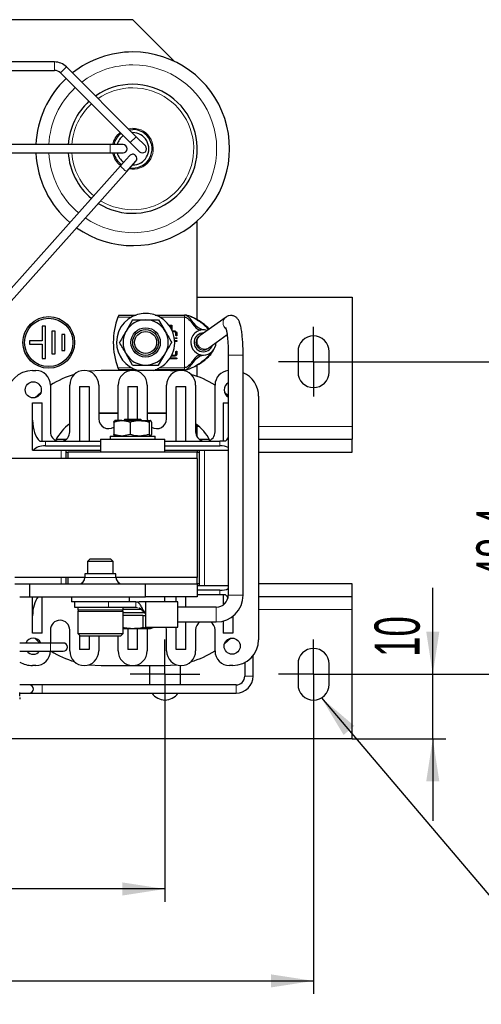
# Model space of a CAD drawing. Header units: millimetres. Extents: x 5 to 418, y 2 to 292.
# Tile 8 of 45: x 121 to 156, y 73 to 150. Entities that reach past the tile are written whole.
import ezdxf

# ---------------------------------------------------------------- set-up
doc = ezdxf.new("R2010")
doc.units = ezdxf.units.MM
doc.layers.add('SLD-0', color=7, linetype='Continuous')
doc.styles.add('SLDTEXTSTYLE0', font='TXT', dxfattribs={"width": 0.605})
doc.dimstyles.new('SLDDIMSTYLE0', dxfattribs={"dimtxt": 3.5, "dimasz": 3.302, "dimexe": 0, "dimexo": 0.0625, "dimgap": 0.875, "dimtad": 1, "dimlfac": 2, "dimrnd": 1e-09, "dimzin": 12, "dimdsep": 46, "dimtxsty": 'SLDTEXTSTYLE0', "dimsah": 1, "dimcen": 0.09, "dimadec": 0, "dimazin": 3, "dimtfac": 1, "dimtofl": 0, "dimtmove": 0, "dimatfit": 3, "dimfxl": 1, "dimfrac": 2, "dimtolj": 1, "dimtzin": 12, "dimarcsym": 0})
doc.dimstyles.new('SLDDIMSTYLE1', dxfattribs={"dimtxt": 0.18, "dimasz": 3.302, "dimexe": 0, "dimexo": 0.0625, "dimgap": 0, "dimtad": 0, "dimtih": 1, "dimtoh": 1, "dimdec": 0, "dimrnd": 1e-09, "dimzin": 0, "dimdsep": 46, "dimtxsty": 'Standard', "dimsah": 1, "dimcen": 0.09, "dimadec": 0, "dimazin": 0, "dimtfac": 3.302, "dimtdec": 0, "dimtofl": 0, "dimtmove": 0, "dimatfit": 3, "dimfxl": 1, "dimfrac": 2, "dimtolj": 1, "dimtzin": 0, "dimarcsym": 0})
doc.dimstyles.new('SLDDIMSTYLE2', dxfattribs={"dimtxt": 3.5, "dimasz": 3.302, "dimexe": 0, "dimexo": 0.0625, "dimgap": 0.875, "dimtad": 1, "dimlfac": 2, "dimrnd": 1e-09, "dimzin": 12, "dimdsep": 46, "dimtxsty": 'SLDTEXTSTYLE0', "dimsah": 1, "dimcen": 0.09, "dimadec": 0, "dimazin": 3, "dimtfac": 1, "dimtmove": 0, "dimatfit": 0, "dimfxl": 1, "dimfrac": 2, "dimtolj": 1, "dimtzin": 12, "dimarcsym": 0})

# ---------------------------------------------------------------- blocks, each defined once
blk = doc.blocks.new('_D_4')
at = {"layer": 'SLD-0'}
for p, q in [((87.002, 96.178), (87.002, 81.242)), ((132.002, 96.178), (132.002, 81.242)), ((132.002, 82.242), (87.002, 82.242))]:
    blk.add_line(p, q, dxfattribs=at)
for points in [[(87.002, 82.242), (90.304, 81.734), (90.304, 82.75)], [(132.002, 82.242), (128.7, 82.75), (128.7, 81.734)]]:
    blk.add_solid(points, dxfattribs=at)
at = {"layer": 'SLD-0', "insert": (106.828, 86.754), "char_height": 3.5, "attachment_point": 1, "style": 'SLDTEXTSTYLE0'}
blk.add_mtext('90', dxfattribs=at)
blk = doc.blocks.new('_D_5')
at = {"layer": 'SLD-0', "color": 7}
for p, q in [((75.502, 98.078), (75.502, 74.122)), ((143.502, 96.178), (143.502, 74.122)), ((75.502, 75.122), (143.502, 75.122))]:
    blk.add_line(p, q, dxfattribs=at)
for points in [[(75.502, 75.122), (78.804, 74.614), (78.804, 75.63)], [(143.502, 75.122), (140.2, 75.63), (140.2, 74.614)]]:
    blk.add_solid(points, dxfattribs=at)
at = {"layer": 'SLD-0', "color": 7, "insert": (105.492, 79.633), "char_height": 3.5, "attachment_point": 1, "style": 'SLDTEXTSTYLE0'}
blk.add_mtext('136', dxfattribs=at)
blk = doc.blocks.new('_D_6')
at = {"layer": 'SLD-0', "color": 7}
for p, q in [((152.738, 98.878), (152.738, 105.57)), ((146.202, 98.878), (153.738, 98.878)), ((152.738, 93.878), (152.738, 98.878)), ((146.502, 93.878), (153.738, 93.878)), ((152.738, 93.878), (152.738, 87.528))]:
    blk.add_line(p, q, dxfattribs=at)
for points in [[(152.738, 98.878), (153.246, 102.18), (152.23, 102.18)], [(152.738, 93.878), (152.23, 90.576), (153.246, 90.576)]]:
    blk.add_solid(points, dxfattribs=at)
at = {"layer": 'SLD-0', "color": 7, "insert": (148.226, 100.223), "char_height": 3.5, "attachment_point": 1, "rotation": 90, "style": 'SLDTEXTSTYLE0'}
blk.add_mtext('10', dxfattribs=at)
blk = doc.blocks.new('_D_7')
at = {"layer": 'SLD-0', "color": 7}
for p, q in [((146.202, 123.078), (161.626, 123.078)), ((160.626, 98.878), (160.626, 123.078)), ((146.202, 98.878), (161.626, 98.878))]:
    blk.add_line(p, q, dxfattribs=at)
for points in [[(160.626, 123.078), (160.118, 119.776), (161.134, 119.776)], [(160.626, 98.878), (161.134, 102.18), (160.118, 102.18)]]:
    blk.add_solid(points, dxfattribs=at)
at = {"layer": 'SLD-0', "color": 7, "insert": (156.114, 106.299), "char_height": 3.5, "attachment_point": 1, "rotation": 90, "style": 'SLDTEXTSTYLE0'}
blk.add_mtext('48,4', dxfattribs=at)
blk = doc.blocks.new('SW_CENTERMARKSYMBOL_0')
at = {"layer": 'SLD-0', "color": 0}
for p, q in [((0, 1.5), (0, 2.7)), ((0, 0), (0, 1.5)), ((-1.5, 0), (-2.7, 0)), ((0, 0), (-1.5, 0)), ((0, 0), (0, -1.5)), ((0, 0), (1.5, 0)), ((1.5, 0), (2.7, 0)), ((0, -1.5), (0, -2.7))]:
    blk.add_line(p, q, dxfattribs=at)
blk = doc.blocks.new('SW_CENTERMARKSYMBOL_2')
at = {"layer": 'SLD-0', "color": 0}
for p, q in [((0, 1.5), (0, 2.7)), ((0, 0), (0, 1.5)), ((-1.5, 0), (-2.7, 0)), ((0, 0), (-1.5, 0)), ((0, 0), (0, -1.5)), ((0, 0), (1.5, 0)), ((1.5, 0), (2.7, 0)), ((0, -1.5), (0, -2.7))]:
    blk.add_line(p, q, dxfattribs=at)
blk = doc.blocks.new('SW_CENTERMARKSYMBOL_3')
at = {"layer": 'SLD-0', "color": 0}
for p, q in [((0, 1.5), (0, 2.7)), ((0, 0), (0, 1.5)), ((-1.5, 0), (-2.7, 0)), ((0, 0), (-1.5, 0)), ((0, 0), (0, -1.5)), ((0, 0), (1.5, 0)), ((1.5, 0), (2.7, 0)), ((0, -1.5), (0, -2.7))]:
    blk.add_line(p, q, dxfattribs=at)
blk = doc.blocks.new('SW_CENTERMARKSYMBOL_7')
at = {"layer": 'SLD-0', "color": 0}
for p, q in [((0, 1.5), (0, 2.7)), ((0, 0), (0, 1.5)), ((-1.5, 0), (-2.7, 0)), ((0, 0), (-1.5, 0)), ((0, 0), (0, -1.5)), ((0, 0), (1.5, 0)), ((1.5, 0), (2.7, 0)), ((0, -1.5), (0, -2.7))]:
    blk.add_line(p, q, dxfattribs=at)
blk = doc.blocks.new('SW_CENTERMARKSYMBOL_8')
at = {"layer": 'SLD-0', "color": 0}
for p, q in [((0, 1.5), (0, 2.7)), ((0, 0), (0, 1.5)), ((-1.5, 0), (-2.7, 0)), ((0, 0), (-1.5, 0)), ((0, 0), (0, -1.5)), ((0, 0), (1.5, 0)), ((1.5, 0), (2.7, 0)), ((0, -1.5), (0, -2.7))]:
    blk.add_line(p, q, dxfattribs=at)

msp = doc.modelspace()

# ---------------------------------------------------------------- linework, layer by layer
at = {"color": 7, "linetype": 'Continuous', "lineweight": 25}
for p, q in [((129.502, 149.5781), (89.502, 149.5781)), ((132.7343, 146.3458), (129.502, 149.5781)), ((123.4378, 146.3031), (95.5662, 146.3031)), ((129.7747, 140.515), (124.3747, 145.915)), ((95.5662, 145.6531), (123.4378, 145.6531)), ((123.9151, 145.4554), (129.3151, 140.0554)), ((129.2355, 141.0542), (129.502, 141.0781)), ((129.4623, 140.8275), (129.502, 140.8281)), ((130.4818, 139.8079), (129.7747, 140.515)), ((127.752, 139.9031), (111.252, 139.9031)), ((128.752, 139.9031), (127.752, 139.9031)), ((129.3151, 140.0554), (130.0222, 139.3483)), ((111.252, 139.2531), (127.752, 139.2531)), ((127.752, 139.2531), (128.752, 139.2531)), ((129.2595, 139.0445), (128.5513, 138.2508)), ((128.5513, 138.2508), (118.3887, 126.862)), ((129.0363, 137.8181), (129.7445, 138.6117)), ((118.8737, 126.4292), (129.0363, 137.8181)), ((134.502, 126.3039), (134.502, 133.9879)), ((134.502, 128.0781), (146.502, 128.0781)), ((146.502, 128.0781), (146.502, 118.0781)), ((128.4291, 126.7031), (129.7625, 126.7031)), ((131.2415, 126.7031), (133.502, 126.7031)), ((129.4917, 126.3281), (128.9865, 125.4531)), ((131.5124, 126.3281), (132.0176, 125.4531)), ((132.3112, 125.9157), (132.5264, 125.9157)), ((132.3494, 125.8625), (132.4738, 125.8625)), ((132.4738, 125.8625), (132.4738, 125.6619)), ((132.5264, 125.9157), (132.5264, 125.5602)), ((136.7307, 126.5451), (134.723, 125.1035)), ((122.752, 125.8281), (122.502, 125.8281)), ((122.502, 125.8281), (122.502, 124.7031)), ((122.752, 123.3281), (122.752, 125.8281)), ((123.502, 125.4531), (123.252, 125.4531)), ((123.252, 125.4531), (123.252, 123.7031)), ((123.502, 123.7031), (123.502, 125.4531)), ((124.252, 125.2031), (124.002, 125.2031)), ((124.002, 125.2031), (124.002, 123.9531)), ((124.252, 123.9531), (124.252, 125.2031)), ((132.6598, 125.4712), (132.7342, 125.4712)), ((132.7342, 125.396), (132.6598, 125.396)), ((132.8469, 125.1344), (132.8469, 125.284)), ((132.9221, 125.284), (132.9221, 125.1344)), ((134.723, 125.1035), (134.6416, 125.0451)), ((135.3937, 124.1694), (136.8108, 125.1869)), ((122.502, 124.7031), (121.502, 124.7031)), ((121.502, 124.7031), (121.502, 124.4531)), ((121.502, 124.4531), (122.502, 124.4531)), ((122.502, 124.4531), (122.502, 123.3281)), ((132.7474, 124.7219), (132.8845, 124.7219)), ((132.8845, 124.6467), (132.751, 124.6467)), ((132.8469, 124.9473), (132.8845, 124.9473)), ((132.8845, 124.8721), (132.8469, 124.8721)), ((123.252, 123.7031), (123.502, 123.7031)), ((124.002, 123.9531), (124.252, 123.9531)), ((129.4917, 122.8281), (128.9865, 123.7031)), ((131.5124, 122.8281), (132.0176, 123.7031)), ((132.5271, 123.5976), (132.7342, 123.5976)), ((132.8469, 123.7103), (132.8469, 123.8598)), ((132.9221, 123.8598), (132.9221, 123.7103)), ((135.3124, 124.111), (135.3937, 124.1694)), ((136.902, 123.5922), (136.902, 105.0031)), ((138.052, 105.0031), (138.052, 123.5922)), ((142.302, 123.8781), (142.302, 122.2781)), ((144.702, 122.2781), (144.702, 123.8781)), ((122.502, 123.3281), (122.752, 123.3281)), ((132.8845, 123.2977), (132.3522, 123.2977)), ((132.402, 123.3728), (132.8845, 123.3728)), ((132.7342, 123.5224), (132.489, 123.5224)), ((134.502, 121.9432), (134.502, 122.8343)), ((121.752, 122.4031), (122.002, 122.4031)), ((127.052, 122.4031), (126.1155, 122.3428)), ((131.952, 122.4031), (127.052, 122.4031)), ((129.7625, 122.4531), (128.4291, 122.4531)), ((133.502, 122.4531), (131.2415, 122.4531)), ((132.8886, 122.3428), (131.952, 122.4031)), ((123.127, 121.2781), (123.127, 117.6531)), ((124.627, 117.6531), (124.627, 121.2781)), ((126.877, 121.2781), (126.877, 118.6531)), ((128.377, 118.6531), (128.377, 121.2781)), ((130.627, 121.2781), (130.627, 118.6531)), ((132.127, 118.6531), (132.127, 121.2781)), ((134.377, 121.2781), (134.377, 117.6531)), ((135.877, 117.6531), (135.877, 121.2781)), ((122.4029, 120.7312), (121.9134, 120.2881)), ((125.377, 121.1531), (126.127, 121.1531)), ((125.377, 121.1531), (125.377, 116.9281)), ((126.127, 121.1531), (126.127, 116.9281)), ((129.127, 121.1531), (129.877, 121.1531)), ((129.127, 121.1531), (129.127, 118.6281)), ((129.877, 118.6281), (129.877, 121.1531)), ((132.877, 116.9281), (132.877, 121.1531)), ((132.877, 121.1531), (133.627, 121.1531)), ((133.627, 116.9281), (133.627, 121.1531)), ((136.902, 120.4685), (136.6011, 120.7312)), ((121.752, 118.5508), (121.752, 119.9031)), ((121.752, 119.9031), (122.502, 119.9031)), ((122.502, 116.9281), (122.502, 119.9031)), ((136.502, 119.9031), (136.902, 119.9031)), ((136.502, 119.9031), (136.502, 116.9281)), ((139.252, 120.4031), (139.252, 101.5531)), ((127.052, 119.1031), (126.877, 119.0993)), ((128.377, 119.1031), (127.052, 119.1031)), ((131.952, 119.1031), (130.627, 119.1031)), ((132.127, 119.0993), (131.952, 119.1031)), ((121.752, 116.2281), (121.752, 118.5508)), ((128.0389, 118.4053), (128.0389, 117.4509)), ((128.6716, 118.5281), (128.127, 118.5281)), ((128.3665, 118.5281), (128.377, 118.6531)), ((128.6716, 118.5281), (130.036, 118.5281)), ((128.9053, 118.6281), (128.8053, 118.5281)), ((128.9053, 118.6281), (130.0988, 118.6281)), ((129.3044, 118.4053), (129.3044, 117.4509)), ((130.036, 118.5281), (130.8663, 118.5281)), ((130.1988, 118.5281), (130.0988, 118.6281)), ((130.627, 118.6531), (130.6375, 118.5281)), ((130.7675, 118.4053), (130.7675, 117.4509)), ((130.9651, 118.4053), (130.9651, 117.4509)), ((134.502, 117.2385), (134.502, 118.1849)), ((146.502, 118.0781), (146.502, 117.0781)), ((122.3161, 116.9281), (122.752, 116.9281)), ((122.752, 116.9281), (127.002, 116.9281)), ((123.5736, 117.0781), (124.3586, 117.0781)), ((127.002, 117.0781), (127.002, 116.0781)), ((127.002, 117.0781), (131.6801, 117.0781)), ((127.752, 117.3281), (127.752, 117.0781)), ((127.752, 117.3281), (131.252, 117.3281)), ((129.3044, 117.4509), (128.6716, 117.3281)), ((130.7675, 117.4509), (130.8663, 117.3281)), ((131.252, 117.0781), (131.252, 117.3281)), ((131.6801, 117.0781), (132.002, 117.0781)), ((132.002, 116.0781), (132.002, 117.0781)), ((132.002, 116.9281), (136.252, 116.9281)), ((134.6455, 117.0781), (135.4304, 117.0781)), ((136.6879, 116.9281), (136.252, 116.9281)), ((139.252, 117.0781), (146.502, 117.0781)), ((146.502, 116.0781), (146.502, 117.0781)), ((121.752, 116.2281), (121.8153, 116.2281)), ((121.8153, 116.2281), (127.002, 116.2281)), ((122.752, 116.5781), (127.002, 116.5781)), ((124.352, 115.5781), (124.352, 116.2281)), ((124.352, 116.0781), (124.502, 116.0781)), ((134.502, 116.0781), (124.502, 116.0781)), ((124.502, 115.5781), (124.502, 116.0781)), ((132.002, 116.5781), (136.252, 116.5781)), ((132.002, 116.2281), (136.902, 116.2281)), ((134.502, 116.2281), (134.502, 116.0781)), ((134.502, 116.0781), (134.652, 116.0781)), ((134.502, 115.5781), (134.502, 116.0781)), ((134.652, 116.2281), (134.652, 105.7281)), ((139.252, 116.0781), (146.502, 116.0781)), ((124.502, 115.5781), (118.702, 115.5781)), ((134.502, 115.5781), (124.502, 115.5781)), ((134.502, 115.5781), (134.502, 106.3781)), ((126.2168, 107.8281), (126.002, 107.6133)), ((126.002, 107.6133), (126.002, 106.6531)), ((128.002, 107.6133), (126.002, 107.6133)), ((126.2168, 107.8281), (127.7873, 107.8281)), ((128.002, 107.6133), (127.7873, 107.8281)), ((128.002, 106.6531), (128.002, 107.6133)), ((124.502, 106.3781), (120.377, 106.3781)), ((124.352, 105.8781), (124.352, 106.3781)), ((124.502, 105.8781), (124.502, 106.3781)), ((125.807, 106.3781), (124.502, 106.3781)), ((125.807, 106.6531), (125.807, 106.3781)), ((128.197, 106.6531), (125.807, 106.6531)), ((128.197, 106.3781), (128.197, 106.6531)), ((134.502, 106.3781), (128.197, 106.3781)), ((134.502, 105.8781), (134.502, 106.3781)), ((120.377, 105.8781), (121.502, 105.8781)), ((121.502, 105.8781), (130.502, 105.8781)), ((121.502, 105.8781), (121.502, 104.8781)), ((130.502, 104.8781), (130.502, 105.8781)), ((130.502, 105.8781), (134.502, 105.8781)), ((134.502, 105.8781), (134.502, 104.8781)), ((134.652, 105.8781), (134.502, 105.8781)), ((136.902, 105.7281), (134.502, 105.7281)), ((136.252, 105.3781), (134.502, 105.3781)), ((146.502, 105.8781), (139.252, 105.8781)), ((146.502, 104.8781), (146.502, 105.8781)), ((120.752, 104.8781), (121.502, 104.8781)), ((121.502, 104.8781), (130.502, 104.8781)), ((121.752, 103.4054), (121.752, 104.8781)), ((122.502, 102.0531), (122.502, 104.8781)), ((124.752, 104.8781), (124.752, 104.4781)), ((129.252, 104.4781), (129.252, 104.8781)), ((134.502, 104.8781), (130.502, 104.8781)), ((132.002, 104.4781), (132.002, 104.8781)), ((132.877, 104.4781), (132.877, 104.8781)), ((133.627, 104.0781), (133.627, 104.8781)), ((136.252, 105.0281), (134.502, 105.0281)), ((136.6879, 105.0281), (136.252, 105.0281)), ((136.502, 105.0281), (136.502, 104.2415)), ((146.502, 104.8781), (139.252, 104.8781)), ((146.502, 103.8781), (146.502, 104.8781)), ((127.002, 104.4781), (124.752, 104.4781)), ((125.002, 104.4781), (125.002, 104.0781)), ((125.002, 104.0781), (127.6294, 104.0781)), ((125.252, 104.0781), (125.252, 103.8281)), ((127.002, 103.8281), (125.252, 103.8281)), ((125.252, 103.7281), (125.252, 102.0281)), ((128.6082, 104.4781), (127.002, 104.4781)), ((128.752, 103.8281), (127.002, 103.8281)), ((127.6294, 104.0781), (129.7526, 104.0781)), ((129.7526, 104.4781), (128.6082, 104.4781)), ((128.752, 103.8281), (128.752, 104.0781)), ((130.2037, 103.8781), (128.752, 103.8781)), ((128.752, 102.0281), (128.752, 103.7281)), ((129.7526, 104.0781), (129.8652, 104.0541)), ((130.492, 104.4781), (130.002, 104.4781)), ((133.002, 104.4781), (130.4894, 104.4781)), ((133.002, 102.5288), (133.002, 104.4781)), ((135.977, 104.0781), (133.002, 104.0781)), ((146.502, 93.8781), (146.502, 103.8781)), ((121.752, 102.0531), (121.752, 103.4054)), ((129.502, 103.6281), (128.752, 103.6281)), ((130.2959, 103.4281), (128.752, 103.4281)), ((130.4437, 103.6281), (129.502, 103.6281)), ((130.2959, 103.4281), (130.2959, 102.5055)), ((130.2959, 103.4281), (130.502, 103.4281)), ((130.4894, 103.5564), (130.4661, 103.5894)), ((130.502, 103.5446), (130.502, 102.5288)), ((136.502, 102.9956), (136.502, 102.0531)), ((137.252, 103.366), (137.252, 102.0531)), ((123.127, 102.3031), (123.127, 101.2956)), ((124.627, 100.6781), (124.627, 102.3031)), ((128.752, 102.4281), (129.502, 102.4281)), ((129.127, 102.4281), (129.127, 100.8031)), ((129.502, 102.4281), (130.6928, 102.4281)), ((129.877, 100.8031), (129.877, 102.4281)), ((130.6928, 102.4281), (130.2959, 102.5055)), ((130.502, 102.5288), (133.002, 102.5288)), ((130.6375, 102.4281), (130.627, 102.3031)), ((130.627, 102.3031), (130.627, 100.6781)), ((130.6928, 102.4281), (130.877, 102.4281)), ((130.877, 102.4281), (131.0897, 102.5055)), ((131.0897, 102.5288), (131.0897, 102.5055)), ((132.127, 102.3031), (132.0922, 102.5288)), ((132.127, 100.6781), (132.127, 102.3031)), ((132.877, 100.8031), (132.877, 102.5288)), ((133.002, 102.9281), (135.977, 102.9281)), ((133.627, 100.8031), (133.627, 102.9281)), ((134.377, 102.3031), (134.377, 100.6781)), ((135.877, 100.6781), (135.877, 102.3031)), ((122.502, 102.0531), (121.752, 102.0531)), ((121.9134, 101.6681), (122.3187, 101.2956)), ((125.252, 102.0281), (125.452, 101.8281)), ((125.252, 102.0281), (128.752, 102.0281)), ((125.377, 101.9031), (125.377, 100.8031)), ((128.552, 101.8281), (125.452, 101.8281)), ((126.127, 101.8281), (126.127, 100.8031)), ((126.877, 101.8281), (126.877, 100.6781)), ((128.377, 100.6781), (128.377, 101.8281)), ((128.552, 101.8281), (128.752, 102.0281)), ((137.252, 102.0531), (136.502, 102.0531)), ((136.6011, 101.2249), (137.0907, 101.6681)), ((123.127, 101.2956), (120.752, 101.2956)), ((124.127, 101.2956), (123.127, 101.2956)), ((126.127, 100.8031), (125.377, 100.8031)), ((129.877, 100.8031), (129.127, 100.8031)), ((133.627, 100.8031), (132.877, 100.8031)), ((120.752, 100.6606), (123.127, 100.6606)), ((123.127, 100.6606), (124.127, 100.6606)), ((138.8195, 98.7281), (138.8195, 100.3109)), ((122.002, 99.5531), (121.752, 99.5531)), ((126.1155, 99.6134), (127.052, 99.5531)), ((127.052, 99.5531), (131.952, 99.5531)), ((130.802, 99.5531), (130.802, 98.0781)), ((131.952, 99.5531), (132.8886, 99.6134)), ((133.202, 98.0781), (133.202, 99.5542)), ((137.252, 99.5531), (137.002, 99.5531)), ((138.1845, 99.7838), (138.1845, 98.7281)), ((142.302, 99.6781), (142.302, 98.0781)), ((144.702, 98.0781), (144.702, 99.6781)), ((121.502, 98.0456), (120.752, 98.0456)), ((122.502, 98.0456), (121.502, 98.0456)), ((137.502, 98.0456), (122.502, 98.0456)), ((130.802, 98.0781), (130.8025, 98.0456)), ((133.2016, 98.0456), (133.202, 98.0781)), ((120.7567, 97.4106), (121.502, 97.4106)), ((121.502, 97.4106), (122.502, 97.4106)), ((122.502, 97.4106), (137.502, 97.4106)), ((146.502, 93.8781), (72.502, 93.8781))]:
    msp.add_line(p, q, dxfattribs=at)
at = {"color": 7, "linetype": 'Continuous', "lineweight": 18}
for p, q in [((123.4378, 145.6531), (123.4378, 146.3031)), ((123.9151, 145.4554), (124.3747, 145.915)), ((129.1572, 141.1325), (129.502, 141.1703)), ((129.3151, 140.0554), (129.7747, 140.515)), ((127.752, 139.9031), (127.752, 139.5781)), ((127.752, 139.5781), (127.752, 139.2531)), ((129.3941, 126.5364), (128.3625, 126.5364)), ((133.502, 126.5364), (131.6099, 126.5364)), ((133.502, 122.6197), (133.502, 126.5364)), ((137.567, 123.5922), (136.902, 123.5922)), ((138.052, 123.5922), (137.567, 123.5922)), ((128.3625, 122.6197), (129.3941, 122.6197)), ((131.6099, 122.6197), (133.502, 122.6197)), ((128.377, 119.0781), (126.877, 119.0781)), ((132.127, 119.0781), (130.627, 119.0781)), ((134.502, 118.0781), (134.6258, 118.0781)), ((139.252, 118.0781), (146.502, 118.0781)), ((122.752, 116.5781), (122.752, 116.9281)), ((136.252, 116.5781), (136.252, 116.9281)), ((123.952, 116.2281), (123.952, 115.5781)), ((135.052, 105.7281), (135.052, 116.2281)), ((123.952, 106.3781), (123.952, 105.8781)), ((128.197, 106.3781), (125.807, 106.3781)), ((136.252, 105.0281), (136.252, 105.3781)), ((137.567, 105.0031), (136.902, 105.0031)), ((138.052, 105.0031), (137.567, 105.0031)), ((128.752, 103.7281), (125.252, 103.7281)), ((127.6294, 104.0781), (127.6294, 104.4781)), ((129.7526, 104.4781), (129.7526, 104.0781)), ((135.977, 103.4131), (135.977, 104.0781)), ((146.502, 103.8781), (139.252, 103.8781)), ((130.4661, 103.5894), (130.4694, 103.6286)), ((130.492, 103.605), (130.492, 103.5936)), ((135.977, 102.9281), (135.977, 103.4131)), ((123.127, 100.6606), (123.127, 101.2956)), ((138.8195, 98.7281), (138.1845, 98.7281)), ((122.502, 97.4106), (122.502, 98.0456)), ((137.502, 97.4106), (137.502, 98.0456))]:
    msp.add_line(p, q, dxfattribs=at)
at = {"color": 7, "linetype": 'Continuous', "lineweight": 25, "flags": 128}
msp.add_lwpolyline([(130.0222, 139.3483), (130.1276, 139.2778), (130.252, 139.2531), (130.3764, 139.2778), (130.4818, 139.3483), (130.5523, 139.4537), (130.577, 139.5781), (130.5523, 139.7025), (130.4818, 139.8079), (130.4818, 139.8079)], dxfattribs=at)
at = {"color": 7, "linetype": 'Continuous', "lineweight": 25}
for centre, radius in [((123.002, 124.5781), 2), ((123.002, 124.5781), 1.875), ((130.502, 124.5781), 1.1387), ((130.502, 124.5781), 1), ((130.502, 124.5781), 0.85), ((121.802, 120.9031), 0.625), ((137.202, 101.0531), 0.625)]:
    msp.add_circle(centre, radius, dxfattribs=at)
for centre, radius, start, end in [((129.502, 139.5781), 7.5, 90, 128.451512), ((129.502, 139.5781), 7.5, 234.5669, 90), ((123.4378, 144.9781), 1.325, 45, 90), ((129.502, 139.5781), 7.5, 133.431198, 177.516405), ((123.4378, 144.9781), 0.675, 45, 90), ((129.502, 139.5781), 5, 90, 125.150195), ((129.502, 139.5781), 5, 237.74625, 90), ((129.502, 139.5781), 5, 132.646429, 176.273147), ((129.502, 139.5781), 1.5, 127.132266, 167.486675), ((129.502, 139.5781), 1.25, 125.545515, 164.929938), ((129.502, 139.5781), 1.5, 261.593746, 90), ((129.502, 139.5781), 1.25, 269.516633, 90), ((128.752, 139.5781), 0.325, 0, 90), ((128.752, 139.5781), 0.325, 270, 0), ((129.502, 139.5781), 7.5, 182.483595, 229.588637), ((129.502, 139.5781), 5, 183.726853, 230.254877), ((129.502, 139.5781), 1.5, 192.513325, 234.931247), ((129.502, 139.5781), 1.25, 195.070062, 236.274212), ((129.502, 138.8281), 0.325, 46.864579, 138.256606), ((129.502, 138.8281), 0.325, 318.256606, 46.864579), ((130.502, 124.5781), 2.25, 284.835112, 180), ((133.502, 124.5781), 5.5, 159.14154, 200.85846), ((130.502, 124.5781), 1.75, 90, 150), ((130.502, 124.5781), 1.75, 30, 90), ((130.502, 124.5781), 1.75, 150, 210), ((130.502, 124.5781), 1.75, 330, 30), ((134.977, 124.5781), 0.975, 71.818488, 180), ((134.977, 124.5781), 0.725, 88.15616, 343.203187), ((130.502, 124.5781), 2.25, 180, 255.164888), ((134.977, 124.5781), 0.975, 180, 359.540859), ((134.977, 124.5781), 0.575, 125.679673, 305.679673), ((143.502, 123.8781), 1.2, 0, 180), ((130.502, 124.5781), 1.75, 210, 270), ((130.502, 124.5781), 1.75, 270, 330), ((121.752, 120.4031), 2, 90, 180), ((122.002, 121.2781), 1.125, 0, 90), ((127.052, 115.1031), 7.3, 106.406259, 122.52525), ((125.752, 121.2781), 1.125, 0, 180), ((129.502, 121.2781), 1.125, 0, 180), ((133.252, 121.2781), 1.125, 360, 180), ((131.952, 115.1031), 7.3, 57.47475, 73.593741), ((137.002, 121.2781), 1.125, 95.099689, 180), ((137.252, 120.4031), 2, 0, 66.421822), ((143.502, 122.2781), 1.2, 180, 0), ((137.202, 120.9031), 0.625, 118.685402, 241.314598), ((127.052, 115.1031), 4, 127.318845, 151.843234), ((127.627, 118.6531), 0.75, 180, 303.310362), ((131.377, 118.6531), 0.75, 236.689638, 0), ((131.952, 115.1031), 4, 28.156766, 52.681155), ((123.877, 117.6531), 0.75, 180, 255.164888), ((123.877, 117.6531), 0.75, 284.835112, 0), ((135.127, 117.6531), 0.75, 180, 255.164888), ((135.127, 117.6531), 0.75, 284.835112, 360), ((125.307, 106.3781), 0.5, 270, 0), ((128.697, 106.3781), 0.5, 180, 270), ((135.977, 105.0031), 0.925, 270, 0), ((135.977, 105.0031), 2.075, 270, 0), ((125.352, 103.7281), 0.1, 90, 180), ((128.652, 103.7281), 0.1, 0, 90), ((123.877, 102.3031), 0.75, 0, 180), ((135.127, 102.3031), 0.75, 123.55731, 180), ((135.127, 102.3031), 0.75, 360, 56.44269), ((121.802, 101.0531), 0.625, 22.830111, 157.169889), ((137.252, 101.5531), 2, 270, 0), ((122.002, 100.6781), 1.125, 270, 0), ((124.127, 100.9781), 0.3175, 270, 90), ((125.752, 100.6781), 1.125, 180, 0), ((129.502, 100.6781), 1.125, 180, 0), ((133.252, 100.6781), 1.125, 180, 360), ((131.952, 106.8531), 7.3, 286.406259, 302.52525), ((137.002, 100.6781), 1.125, 180, 270), ((143.502, 99.6781), 1.2, 0, 180), ((121.802, 101.0531), 0.625, 218.90272, 321.09728), ((127.052, 106.8531), 7.3, 238.025913, 253.593741), ((121.752, 101.5531), 2, 240, 270), ((137.502, 98.7281), 0.6825, 270, 0), ((137.502, 98.7281), 1.3175, 270, 0), ((121.502, 97.7281), 0.3175, 270, 90), ((143.502, 98.0781), 1.2, 180, 0), ((132.002, 98.0781), 1.2, 213.796855, 326.203145)]:
    msp.add_arc(centre, radius, start, end, dxfattribs=at)
at = {"color": 7, "linetype": 'Continuous', "lineweight": 18}
for centre, radius, start, end in [((129.502, 139.5781), 6.5, 90, 127.438562), ((129.502, 139.5781), 6.5, 235.542625, 90), ((129.502, 139.5781), 6.5, 133.189768, 177.134016), ((129.502, 139.5781), 4.7232, 90, 124.566733), ((129.502, 139.5781), 4.7232, 238.307938, 90), ((129.502, 139.5781), 4.7232, 132.508429, 176.054423), ((129.502, 139.5781), 1.5923, 259.436173, 90), ((129.502, 139.5781), 1.5923, 127.590772, 168.222438), ((129.502, 139.5781), 6.5, 182.865984, 229.79361), ((129.502, 139.5781), 4.7232, 183.945577, 230.372024), ((129.502, 139.5781), 1.5923, 191.777562, 234.542901), ((129.4824, 138.9376), 1.157, 216.41387, 232.989095), ((129.6639, 138.879), 1.2326, 224.582113, 239.394429), ((137.0702, 126.0835), 0.573, 126.13734, 232.882156), ((135.0638, 124.6404), 0.575, 126.353762, 305.005585)]:
    msp.add_arc(centre, radius, start, end, dxfattribs=at)
at = {"color": 7, "linetype": 'Continuous', "lineweight": 25}
for centre, major_axis, ratio, start_param, end_param in [((122.752, 118.5508), (0, 1.803), 0.5546218, 1.5707963, 2.6905658), ((136.252, 118.5508), (0, 1.803), 0.5546218, 3.5926195, 3.8491771), ((122.752, 116.0396), (1, 0), 0.5384615, 1.5707963, 2.7840215), ((136.252, 116.0396), (1, 0), 0.5384615, 0.8632119, 1.5707963), ((136.252, 105.9165), (1, 0), 0.5384615, 4.712389, 5.4199734), ((122.752, 103.4054), (0, 1.803), 0.5546218, 0.6149423, 1.5707963), ((136.252, 103.4054), (0, 1.803), 0.5546218, 5.6029318, 5.8321585)]:
    msp.add_ellipse(centre, major_axis=major_axis, ratio=ratio, start_param=start_param, end_param=end_param, dxfattribs=at)
for points, knots in [([(128.4291, 126.7031), (128.4284, 126.7014), (128.427, 126.6981), (128.4164, 126.6726), (128.4009, 126.6345), (128.382, 126.5871), (128.3687, 126.5526), (128.3625, 126.5364)], [0, 0, 0, 0, 0.1951654, 0.3900866, 0.5916711, 0.80804, 1, 1, 1, 1]), ([(134.977, 125.5531), (134.8278, 125.5961), (134.5283, 125.6824), (134.2125, 126.0929), (133.9573, 126.4386), (133.7316, 126.6333), (133.6006, 126.6941), (133.5335, 126.7002), (133.502, 126.7031)], [0, 0, 0, 0, 0.2991717, 0.6003968, 0.8491268, 0.9362632, 0.9700471, 1, 1, 1, 1]), ([(135.3764, 125.5727), (135.3008, 125.6584), (135.0315, 125.9639), (134.6058, 126.253), (134.1573, 126.5055), (133.9171, 126.6116), (133.7351, 126.6686), (133.6168, 126.6965), (133.5374, 126.7011), (133.502, 126.7031)], [0, 0, 0, 0, 0.1640795, 0.584675, 0.7403314, 0.8674835, 0.9208581, 0.9647159, 1, 1, 1, 1]), ([(135.4271, 125.6092), (135.2681, 125.7631), (134.9335, 126.087), (134.3301, 126.4516), (133.945, 126.593), (133.854, 126.6263)], [0, 0, 0, 0, 0.40898835, 0.86049526, 1, 1, 1, 1]), ([(138.052, 123.5922), (138.0516, 123.6847), (138.0503, 123.9539), (138.0358, 124.3945), (138.0036, 124.8886), (137.9558, 125.3379), (137.8921, 125.7322), (137.8162, 126.0351), (137.7263, 126.2614), (137.6054, 126.446), (137.4267, 126.5954), (137.1973, 126.6768), (136.9373, 126.6646), (136.8002, 126.5854), (136.7307, 126.5451)], [0, 0, 0, 0, 0.0564022, 0.1641604, 0.2723944, 0.3815883, 0.4929349, 0.6096663, 0.699742, 0.7687785, 0.8248624, 0.882117, 0.9401858, 1, 1, 1, 1]), ([(129.4917, 126.3281), (129.5533, 126.3281), (129.8821, 126.3281), (130.2241, 126.3281), (130.502, 126.3281)], [0, 0, 0, 0, 0.1873629, 1, 1, 1, 1]), ([(130.502, 126.3281), (130.5749, 126.3281), (130.9168, 126.3281), (131.2501, 126.3281), (131.5124, 126.3281)], [0, 0, 0, 0, 0.213336, 1, 1, 1, 1]), ([(133.502, 126.5364), (133.5334, 126.5338), (133.5992, 126.5282), (133.6889, 126.4887), (133.773, 126.4342), (133.9616, 126.2692), (134.1808, 125.9696), (134.4503, 125.5991), (134.6768, 125.5562), (134.7894, 125.5349)], [0, 0, 0, 0, 0.0324222, 0.06813221, 0.10969606, 0.15788906, 0.40742857, 0.7056082, 1, 1, 1, 1]), ([(128.9865, 125.4531), (128.9745, 125.4323), (128.8039, 125.1369), (128.6367, 124.8473), (128.4813, 124.5781)], [0, 0, 0, 0, 0.0701742, 1, 1, 1, 1]), ([(132.0176, 125.4531), (132.0295, 125.4323), (132.2001, 125.1369), (132.3673, 124.8473), (132.5227, 124.5781)], [0, 0, 0, 0, 0.0701742, 1, 1, 1, 1]), ([(132.5552, 125.4399), (132.5554, 125.4401), (132.5721, 125.4556), (132.6097, 125.4677), (132.646, 125.4702), (132.6598, 125.4712)], [0, 0, 0, 0, 0.0058784, 0.6209639, 1, 1, 1, 1]), ([(132.6598, 125.396), (132.647, 125.3952), (132.6232, 125.3936), (132.6034, 125.3804), (132.5942, 125.3744)], [0, 0, 0, 0, 0.5372031, 1, 1, 1, 1]), ([(132.7342, 125.4712), (132.7552, 125.4694), (132.7972, 125.4659), (132.852, 125.4337), (132.8959, 125.3868), (132.9194, 125.3336), (132.9214, 125.2974), (132.9221, 125.284)], [0, 0, 0, 0, 0.2126115, 0.4259996, 0.6303965, 0.8634584, 1, 1, 1, 1]), ([(132.8469, 125.284), (132.8459, 125.2966), (132.8438, 125.3217), (132.8246, 125.3545), (132.7967, 125.3804), (132.7647, 125.3944), (132.7428, 125.3956), (132.7342, 125.396)], [0, 0, 0, 0, 0.2120131, 0.4248474, 0.627666, 0.8551177, 1, 1, 1, 1]), ([(132.8845, 125.0969), (132.8789, 125.0972), (132.8709, 125.0976), (132.8616, 125.1018), (132.8561, 125.106), (132.8519, 125.1115), (132.8477, 125.1209), (132.8473, 125.1288), (132.8469, 125.1344)], [0, 0, 0, 0, 0.2731773, 0.3898787, 0.5, 0.6101213, 0.7268227, 1, 1, 1, 1]), ([(132.9221, 125.1344), (132.9218, 125.1288), (132.9213, 125.1209), (132.9171, 125.1115), (132.9129, 125.106), (132.9074, 125.1018), (132.8981, 125.0976), (132.8901, 125.0972), (132.8845, 125.0969)], [0, 0, 0, 0, 0.27317731, 0.38987871, 0.5, 0.61012129, 0.72682269, 1, 1, 1, 1]), ([(136.7003, 125.7249), (136.6997, 125.7259), (136.698, 125.7294), (136.7253, 125.6566), (136.7623, 125.5018), (136.8066, 125.2452), (136.8475, 124.8979), (136.8795, 124.476), (136.8988, 124.0307), (136.901, 123.7299), (136.902, 123.5922)], [0, 0, 0, 0, 0.0407997, 0.1376664, 0.2564702, 0.3947255, 0.5455731, 0.7032016, 0.8641736, 1, 1, 1, 1]), ([(128.9865, 123.7031), (128.9745, 123.7238), (128.8039, 124.0193), (128.6367, 124.3088), (128.4813, 124.5781)], [0, 0, 0, 0, 0.0701742, 1, 1, 1, 1]), ([(132.0176, 123.7031), (132.0295, 123.7238), (132.2001, 124.0193), (132.3673, 124.3088), (132.5227, 124.5781)], [0, 0, 0, 0, 0.0701742, 1, 1, 1, 1]), ([(132.8094, 124.9097), (132.8097, 124.9153), (132.8101, 124.9233), (132.8143, 124.9326), (132.8186, 124.9381), (132.824, 124.9423), (132.8334, 124.9465), (132.8413, 124.947), (132.8469, 124.9473)], [0, 0, 0, 0, 0.2731773, 0.3898787, 0.5, 0.6101213, 0.7268227, 1, 1, 1, 1]), ([(132.8469, 124.8721), (132.8413, 124.8725), (132.8334, 124.8729), (132.824, 124.8771), (132.8186, 124.8813), (132.8143, 124.8868), (132.8101, 124.8961), (132.8097, 124.9041), (132.8094, 124.9097)], [0, 0, 0, 0, 0.2731773, 0.3898787, 0.5, 0.6101213, 0.7268227, 1, 1, 1, 1]), ([(132.8845, 124.9473), (132.8901, 124.947), (132.8981, 124.9465), (132.9074, 124.9423), (132.9129, 124.9381), (132.9171, 124.9326), (132.9213, 124.9233), (132.9218, 124.9153), (132.9221, 124.9097)], [0, 0, 0, 0, 0.2731773, 0.3898787, 0.5, 0.6101213, 0.7268227, 1, 1, 1, 1]), ([(132.9221, 124.9097), (132.9218, 124.9041), (132.9213, 124.8961), (132.9171, 124.8868), (132.9129, 124.8813), (132.9074, 124.8771), (132.8981, 124.8729), (132.8901, 124.8725), (132.8845, 124.8721)], [0, 0, 0, 0, 0.2731773, 0.3898787, 0.5, 0.6101213, 0.7268227, 1, 1, 1, 1]), ([(132.8845, 124.7219), (132.8901, 124.7215), (132.8981, 124.7211), (132.9074, 124.7169), (132.9129, 124.7127), (132.9171, 124.7072), (132.9213, 124.6979), (132.9218, 124.6899), (132.9221, 124.6843)], [0, 0, 0, 0, 0.2731773, 0.3898787, 0.5, 0.6101213, 0.7268227, 1, 1, 1, 1]), ([(132.9221, 124.6843), (132.9218, 124.6787), (132.9213, 124.6707), (132.9171, 124.6614), (132.9129, 124.6559), (132.9074, 124.6517), (132.8981, 124.6475), (132.8901, 124.647), (132.8845, 124.6467)], [0, 0, 0, 0, 0.2731773, 0.3898787, 0.5, 0.6101213, 0.7268227, 1, 1, 1, 1]), ([(134.015, 124.417), (134.0185, 124.3976), (134.0226, 124.375), (134.0287, 124.3492), (134.0302, 124.3433), (134.031, 124.3399), (134.0316, 124.3375), (134.0321, 124.3358), (134.0321, 124.3357), (134.0321, 124.3357)], [0, 0, 0, 0, 0.6355125, 0.7385289, 0.7805332, 0.8184993, 0.8562835, 0.8986841, 1, 1, 1, 1]), ([(132.7342, 123.5976), (132.7468, 123.5986), (132.7719, 123.6007), (132.8047, 123.62), (132.831, 123.648), (132.8453, 123.6801), (132.8465, 123.7021), (132.8469, 123.7103)], [0, 0, 0, 0, 0.2113904, 0.4235099, 0.6277875, 0.8609914, 1, 1, 1, 1]), ([(132.9221, 123.7103), (132.9203, 123.6893), (132.9168, 123.6473), (132.8847, 123.5925), (132.8378, 123.5487), (132.7844, 123.5251), (132.7479, 123.5232), (132.7342, 123.5224)], [0, 0, 0, 0, 0.2120721, 0.4249187, 0.6288557, 0.8604484, 1, 1, 1, 1]), ([(132.8469, 123.8598), (132.8473, 123.8654), (132.8477, 123.8734), (132.8519, 123.8828), (132.8561, 123.8882), (132.8616, 123.8924), (132.8709, 123.8966), (132.8789, 123.8971), (132.8845, 123.8974)], [0, 0, 0, 0, 0.27317731, 0.38987871, 0.5, 0.61012129, 0.72682269, 1, 1, 1, 1]), ([(132.8845, 123.8974), (132.8901, 123.8971), (132.8981, 123.8966), (132.9074, 123.8924), (132.9129, 123.8882), (132.9171, 123.8828), (132.9213, 123.8734), (132.9218, 123.8654), (132.9221, 123.8598)], [0, 0, 0, 0, 0.2731773, 0.3898787, 0.5, 0.6101213, 0.7268227, 1, 1, 1, 1]), ([(133.502, 122.4531), (133.5247, 122.4539), (133.5875, 122.4563), (133.6923, 122.4765), (133.9119, 122.538), (134.2289, 122.6756), (134.6476, 122.9043), (135.0774, 123.1999), (135.4545, 123.5453), (135.7149, 123.8569), (135.796, 124.0477), (135.8205, 124.1054)], [0, 0, 0, 0, 0.0187244, 0.052013, 0.0925954, 0.2328815, 0.4060398, 0.5914232, 0.7693875, 0.9303337, 1, 1, 1, 1]), ([(134.7894, 123.6213), (134.6768, 123.6), (134.4503, 123.5571), (134.1808, 123.1866), (133.9616, 122.887), (133.773, 122.7219), (133.6889, 122.6674), (133.5992, 122.628), (133.5334, 122.6224), (133.502, 122.6197)], [0, 0, 0, 0, 0.2943918, 0.59257143, 0.84211094, 0.89030394, 0.93186779, 0.9675778, 1, 1, 1, 1]), ([(133.502, 122.4531), (133.5335, 122.4559), (133.6006, 122.462), (133.7316, 122.5228), (133.9573, 122.7175), (134.2125, 123.0632), (134.5283, 123.4737), (134.8278, 123.5601), (134.977, 123.6031)], [0, 0, 0, 0, 0.0299529, 0.0637368, 0.1508732, 0.3996032, 0.7008283, 1, 1, 1, 1]), ([(129.4917, 122.8281), (129.5533, 122.8281), (129.8821, 122.8281), (130.2241, 122.8281), (130.502, 122.8281)], [0, 0, 0, 0, 0.1873629, 1, 1, 1, 1]), ([(130.502, 122.8281), (130.5749, 122.8281), (130.9168, 122.8281), (131.2501, 122.8281), (131.5124, 122.8281)], [0, 0, 0, 0, 0.213336, 1, 1, 1, 1]), ([(132.8845, 123.3728), (132.8901, 123.3725), (132.8981, 123.3721), (132.9074, 123.3678), (132.9129, 123.3636), (132.9171, 123.3582), (132.9213, 123.3488), (132.9218, 123.3409), (132.9221, 123.3353)], [0, 0, 0, 0, 0.2731773, 0.3898787, 0.5, 0.6101213, 0.7268227, 1, 1, 1, 1]), ([(132.9221, 123.3353), (132.9218, 123.3297), (132.9213, 123.3217), (132.9171, 123.3123), (132.9129, 123.3069), (132.9074, 123.3027), (132.8981, 123.2985), (132.8901, 123.298), (132.8845, 123.2977)], [0, 0, 0, 0, 0.27317731, 0.38987871, 0.5, 0.61012129, 0.72682269, 1, 1, 1, 1]), ([(128.3625, 122.6197), (128.3701, 122.5999), (128.3854, 122.5601), (128.4065, 122.5078), (128.4219, 122.4704), (128.4285, 122.4546), (128.429, 122.4534), (128.4291, 122.4531)], [0, 0, 0, 0, 0.235246, 0.4707022, 0.6988391, 0.910418, 1, 1, 1, 1]), ([(128.0389, 118.4053), (128.09, 118.4229), (128.1667, 118.4493), (128.2704, 118.4771), (128.3491, 118.495), (128.4288, 118.5095), (128.5093, 118.5201), (128.5903, 118.5268), (128.6445, 118.5277), (128.6716, 118.5281)], [0, 0, 0, 0, 0.2473366, 0.3712167, 0.4953281, 0.6209981, 0.7468521, 0.8733138, 1, 1, 1, 1]), ([(128.0389, 118.4053), (128.0429, 118.4143), (128.0548, 118.4412), (128.071, 118.4711), (128.0873, 118.495), (128.0998, 118.5095), (128.1124, 118.5201), (128.125, 118.5268), (128.1335, 118.5277), (128.1377, 118.5281)], [0, 0, 0, 0, 0.1236528, 0.3712134, 0.4953255, 0.6209961, 0.7468508, 0.8733131, 1, 1, 1, 1]), ([(128.6716, 118.5281), (128.6866, 118.528), (128.9003, 118.5262), (129.1097, 118.4635), (129.3044, 118.4053)], [0, 0, 0, 0, 0.07015027, 1, 1, 1, 1]), ([(129.3044, 118.4053), (129.4935, 118.4563), (129.7349, 118.5214), (129.9824, 118.5269), (130.036, 118.5281)], [0, 0, 0, 0, 0.7835636, 1, 1, 1, 1]), ([(130.036, 118.5281), (130.2362, 118.5119), (130.4839, 118.4918), (130.722, 118.4192), (130.7675, 118.4053)], [0, 0, 0, 0, 0.8086687, 1, 1, 1, 1]), ([(130.8663, 118.5281), (130.864, 118.528), (130.8306, 118.5262), (130.7979, 118.4635), (130.7675, 118.4053)], [0, 0, 0, 0, 0.0701503, 1, 1, 1, 1]), ([(130.9651, 118.4053), (130.9612, 118.4143), (130.9492, 118.4412), (130.9331, 118.4711), (130.9167, 118.495), (130.9043, 118.5095), (130.8917, 118.5201), (130.879, 118.5268), (130.8706, 118.5277), (130.8663, 118.5281)], [0, 0, 0, 0, 0.1236528, 0.3712134, 0.4953255, 0.6209961, 0.7468508, 0.8733131, 1, 1, 1, 1]), ([(128.6716, 117.3281), (128.6567, 117.3282), (128.6171, 117.3286), (128.5283, 117.3335), (128.4298, 117.3459), (128.3318, 117.3649), (128.2582, 117.3822), (128.1848, 117.4025), (128.1116, 117.4252), (128.0631, 117.4423), (128.0389, 117.4509)], [0, 0, 0, 0, 0.0699722, 0.1847877, 0.4151862, 0.5314485, 0.6478392, 0.7650063, 0.8824639, 1, 1, 1, 1]), ([(128.1377, 117.3281), (128.1354, 117.3282), (128.1253, 117.3288), (128.1115, 117.3361), (128.0961, 117.3506), (128.0846, 117.3649), (128.0731, 117.3822), (128.0617, 117.4025), (128.0502, 117.4252), (128.0427, 117.4423), (128.0389, 117.4509)], [0, 0, 0, 0, 0.0699724, 0.2999365, 0.4151846, 0.5314472, 0.6478382, 0.7650056, 0.8824636, 1, 1, 1, 1]), ([(130.036, 117.3281), (129.9824, 117.3293), (129.7349, 117.3347), (129.4935, 117.3999), (129.3044, 117.4509)], [0, 0, 0, 0, 0.21643636, 1, 1, 1, 1]), ([(130.7675, 117.4509), (130.722, 117.437), (130.4839, 117.3644), (130.2362, 117.3443), (130.036, 117.3281)], [0, 0, 0, 0, 0.1913313, 1, 1, 1, 1]), ([(130.8663, 117.3281), (130.8687, 117.3282), (130.8787, 117.3288), (130.8926, 117.3361), (130.9079, 117.3506), (130.9194, 117.3649), (130.9309, 117.3822), (130.9424, 117.4025), (130.9538, 117.4252), (130.9614, 117.4423), (130.9651, 117.4509)], [0, 0, 0, 0, 0.0699724, 0.2999365, 0.4151846, 0.5314472, 0.6478382, 0.7650056, 0.8824636, 1, 1, 1, 1]), ([(130.4694, 103.6286), (130.4099, 103.7113), (130.2875, 103.8811), (130.1598, 104.1555), (130.0253, 104.3581), (129.879, 104.4635), (129.7949, 104.4732), (129.7526, 104.4781)], [0, 0, 0, 0, 0.2572779, 0.5285007, 0.7758389, 0.8871835, 1, 1, 1, 1]), ([(129.8284, 104.4781), (129.8698, 104.4781), (129.981, 104.4781), (129.9939, 104.4781), (130.002, 104.4781)], [0, 0, 0, 0, 0.3724094, 1, 1, 1, 1]), ([(129.9753, 104.0307), (129.9816, 104.0294), (130.078, 104.0099), (130.1647, 103.9078), (130.3084, 103.7623), (130.4153, 103.6451), (130.4661, 103.5894)], [0, 0, 0, 0, 0.0280064, 0.4233496, 0.72572, 1, 1, 1, 1]), ([(130.4694, 103.6286), (130.4761, 103.6203), (130.4849, 103.6093), (130.4906, 103.5966), (130.492, 103.5936)], [0, 0, 0, 0, 0.7570723, 1, 1, 1, 1]), ([(130.492, 103.5936), (130.4949, 103.5858), (130.5007, 103.5701), (130.5016, 103.5532), (130.502, 103.5446)], [0, 0, 0, 0, 0.4896416, 1, 1, 1, 1]), ([(128.7082, 102.5055), (128.7163, 102.504), (128.756, 102.4969), (128.8275, 102.4848), (128.9227, 102.4704), (129.0183, 102.4578), (129.1144, 102.4472), (129.2108, 102.4388), (129.3077, 102.4327), (129.4048, 102.4288), (129.4696, 102.4283), (129.502, 102.4281)], [0, 0, 0, 0, 0.03103037, 0.15159925, 0.27220504, 0.39293959, 0.51372592, 0.63511506, 0.75657189, 0.8782467, 1, 1, 1, 1]), ([(129.502, 102.4281), (129.7028, 102.4367), (129.9692, 102.4482), (130.2314, 102.4942), (130.2959, 102.5055)], [0, 0, 0, 0, 0.7539542, 1, 1, 1, 1]), ([(131.0897, 102.5055), (131.0571, 102.4942), (130.9916, 102.4717), (130.8926, 102.4473), (130.8096, 102.4343), (130.743, 102.4289), (130.7095, 102.4283), (130.6928, 102.4281)], [0, 0, 0, 0, 0.2490849, 0.4986733, 0.748946, 0.8743105, 1, 1, 1, 1]), ([(120.752, 97.1835), (120.752, 97.1828), (120.752, 97.1807), (120.752, 97.2023), (120.752, 97.2408), (120.752, 97.2881), (120.752, 97.3382), (120.752, 97.3973), (120.752, 97.4415), (120.752, 97.4576)], [0, 0, 0, 0, 0.1084754, 0.361535, 0.5678667, 0.6708377, 0.7775561, 0.9187657, 1, 1, 1, 1])]:
    msp.add_open_spline(points, degree=3, knots=knots, dxfattribs=at)
at = {"color": 7, "linetype": 'Continuous', "lineweight": 18}
for points in [[(133.502, 126.6598), (133.502, 126.6663), (133.502, 126.6792), (133.502, 126.6926), (133.502, 126.7015), (133.502, 126.7025), (133.502, 126.7031)], [(133.502, 126.5364), (133.502, 126.548), (133.502, 126.5712), (133.502, 126.6043), (133.502, 126.6349), (133.502, 126.6515), (133.502, 126.6598)], [(133.502, 122.4964), (133.502, 122.5047), (133.502, 122.5213), (133.502, 122.5519), (133.502, 122.585), (133.502, 122.6082), (133.502, 122.6197)], [(133.502, 122.4531), (133.502, 122.4536), (133.502, 122.4547), (133.502, 122.4635), (133.502, 122.4769), (133.502, 122.4899), (133.502, 122.4964)]]:
    msp.add_open_spline(points, degree=3, dxfattribs=at)
msp.add_open_spline([(133.502, 122.4531), (133.5339, 122.4547), (133.6045, 122.4583), (133.7104, 122.4813), (133.8964, 122.5357), (134.2676, 122.6981), (134.7581, 123.0073), (135.3058, 123.4473), (135.6125, 123.8192), (135.7658, 124.005)], degree=3, knots=[0, 0, 0, 0, 0.02485415, 0.05513128, 0.09151566, 0.20067551, 0.46040774, 0.73033178, 1, 1, 1, 1], dxfattribs=at)
at = {"color": 7, "linetype": 'Continuous', "lineweight": 25}
for points in [[(130.492, 104.4781), (130.492, 104.4654), (130.492, 104.4399), (130.492, 104.2423), (130.492, 103.9568), (130.492, 103.7223), (130.492, 103.605)], [(120.752, 97.0776), (120.752, 97.0419), (120.752, 96.9705), (120.752, 96.9589), (120.752, 96.9531)]]:
    msp.add_open_spline(points, degree=3, dxfattribs=at)

# ---------------------------------------------------------------- block references
at = {"layer": 'SLD-0', "color": 7}
for name, p in [('SW_CENTERMARKSYMBOL_7', (143.502, 123.0781)), ('SW_CENTERMARKSYMBOL_8', (143.502, 98.8781))]:
    msp.add_blockref(name, p, dxfattribs=at)
at = {"layer": 'SLD-0'}
for name in ['SW_CENTERMARKSYMBOL_0', 'SW_CENTERMARKSYMBOL_2', 'SW_CENTERMARKSYMBOL_3']:
    msp.add_blockref(name, (132.002, 98.8781), dxfattribs=at)

# ---------------------------------------------------------------- dimensions: what is measured, and where the dimension line sits
at = {"layer": 'SLD-0', "color": 7}
for base, p1, p2, dimstyle, picture, middle in [((160.6261, 123.0781), (146.202, 98.8781), (146.202, 123.0781), 'SLDDIMSTYLE0', '_D_7', (160.6261, 110.9781)), ((152.7379, 98.8781), (146.502, 93.8781), (146.202, 98.8781), 'SLDDIMSTYLE2', '_D_6', (152.7379, 102.8963))]:
    dim = msp.add_linear_dim(base=base, p1=p1, p2=p2, angle=90, dimstyle=dimstyle, dxfattribs=at)
    dim.commit()
    dim.dimension.update_dxf_attribs({"geometry": picture, "text_midpoint": middle, "dimtype": 160})
dim = msp.add_linear_dim(base=(143.502, 75.1216), p1=(75.502, 98.0781), p2=(143.502, 96.1781), dimstyle='SLDDIMSTYLE0', dxfattribs=at)
dim.commit()
dim.dimension.update_dxf_attribs({"geometry": '_D_5', "text_midpoint": (109.502, 75.1216), "dimtype": 160})
at = {"layer": 'SLD-0'}
dim = msp.add_linear_dim(base=(87.002, 82.242), p1=(132.002, 96.1781), p2=(87.002, 96.1781), dimstyle='SLDDIMSTYLE0', dxfattribs=at)
dim.commit()
dim.dimension.update_dxf_attribs({"geometry": '_D_4', "text_midpoint": (109.502, 82.242), "dimtype": 160})

# ---------------------------------------------------------------- leaders
msp.add_leader([(144.1095, 97.0432), (164.2566, 73.3087)], dimstyle='SLDDIMSTYLE1', dxfattribs=at)

doc.saveas('drawing.dxf')
